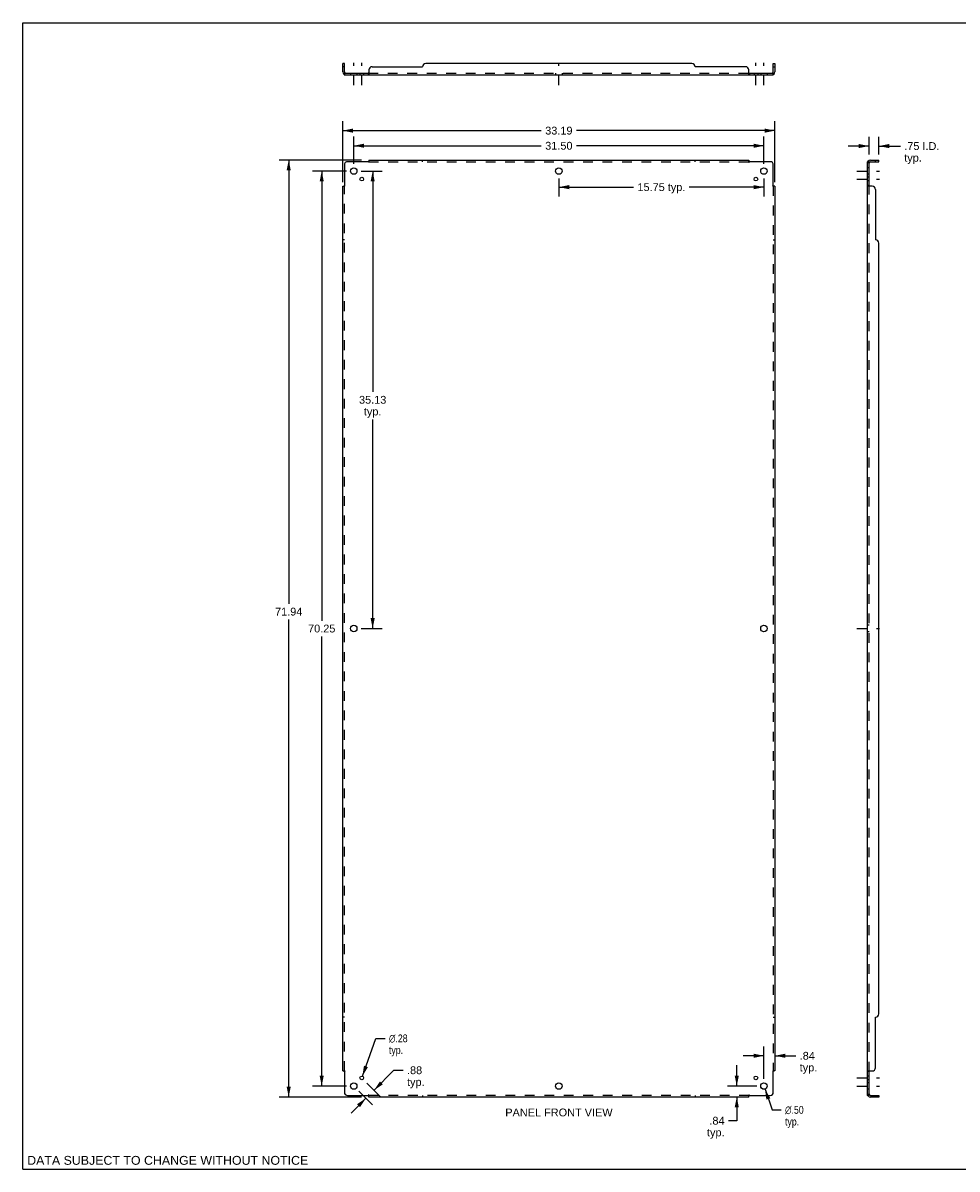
# Model space of a CAD drawing. Header units: inches. Extents: x 0 to 136, y 0 to 88.
import ezdxf

# ---------------------------------------------------------------- set-up
doc = ezdxf.new("R2010")
doc.units = ezdxf.units.IN
doc.header["$LTSCALE"] = 7.48
doc.header["$MEASUREMENT"] = 0
doc.linetypes.add('DASHED', pattern=[0.2, 0.1, -0.1])
doc.linetypes.add('HIDDEN', pattern=[0.2, 0.1, -0.1])
doc.layers.get('0').update_dxf_attribs({"linetype": 'CONTINUOUS'})
doc.layers.add('DEFAULT_2', color=8, linetype='HIDDEN')
doc.layers.add('DIMENSIONS', color=7, linetype='CONTINUOUS')
doc.styles.get("Standard").update_dxf_attribs({"font": 'arial.ttf'})
doc.styles.add('TEXTSTYLE_1', font='gdt', dxfattribs={"width": 0.8})
doc.dimstyles.new('DIMSTYLE_1', dxfattribs={"dimtxt": 0.6, "dimasz": 0.8, "dimexe": 0.09, "dimexo": 0.07, "dimgap": 0.0375, "dimtad": 0, "dimtih": 1, "dimtoh": 1, "dimzin": 4, "dimdsep": 46, "dimtxsty": 'Standard', "dimblk": '_FILLED', "dimblk1": '_FILLED', "dimblk2": '_FILLED', "dimcen": 0.09, "dimadec": 3, "dimazin": 1, "dimtfac": 1, "dimtdec": 3, "dimtofl": 0, "dimtmove": 0, "dimatfit": 3, "dimldrblk": '_FILLED', "dimfxl": 0, "dimtolj": 1, "dimtzin": 4, "dimarcsym": 0})
doc.dimstyles.new('DIMSTYLE_2', dxfattribs={"dimtxt": 0.6, "dimasz": 0.8, "dimexe": 0.09, "dimexo": 0.07, "dimgap": 0.09, "dimtad": 0, "dimtih": 1, "dimtoh": 1, "dimzin": 4, "dimdsep": 46, "dimtxsty": 'Standard', "dimblk": '_FILLED', "dimblk1": '_FILLED', "dimblk2": '_FILLED', "dimcen": 0.09, "dimadec": 3, "dimazin": 1, "dimtfac": 1, "dimtdec": 3, "dimtofl": 0, "dimtmove": 0, "dimatfit": 1, "dimldrblk": '_FILLED', "dimfxl": 0, "dimtolj": 1, "dimtzin": 4, "dimarcsym": 0})

# ---------------------------------------------------------------- blocks, each defined once
blk = doc.blocks.new('_FILLED')
at = {"color": 0, "linetype": 'ByBlock'}
blk.add_solid([(0, 0), (-1, 0.2), (-1, -0.2)], dxfattribs=at)
blk = doc.blocks.new('*D1')
at = {"layer": 'DIMENSIONS', "color": 2, "linetype": 'Continuous'}
for p, q in [((25.962, 76.627), (27.576, 76.627)), ((26.856, 76.627), (26.856, 59.664)), ((26.856, 41.502), (26.856, 57.564)), ((25.962, 41.502), (27.576, 41.502))]:
    blk.add_line(p, q, dxfattribs=at)
at = {"layer": 'DIMENSIONS', "color": 2, "linetype": 'Continuous', "xscale": 0.8, "yscale": 0.8, "zscale": 0.8}
for p, rotation in [((26.856, 76.627), 90), ((26.856, 41.502), 270)]:
    blk.add_blockref('_FILLED', p, dxfattribs=dict(at, rotation=rotation))
at = {"layer": 'DIMENSIONS', "color": 2, "linetype": 'Continuous', "insert": (26.856, 59.364), "char_height": 0.6, "width": 2.09665, "attachment_point": 2, "line_spacing_factor": 0.9}
blk.add_mtext('35.13\\Ptyp.', dxfattribs=at)
blk = doc.blocks.new('*D2')
at = {"layer": 'DIMENSIONS', "color": 2, "linetype": 'Continuous'}
for p, q in [((41.152, 76.067), (41.152, 74.671)), ((56.902, 76.067), (56.902, 74.671)), ((41.152, 75.391), (46.888, 75.391)), ((56.902, 75.391), (51.166, 75.391))]:
    blk.add_line(p, q, dxfattribs=at)
at = {"layer": 'DIMENSIONS', "color": 2, "linetype": 'Continuous', "xscale": 0.8, "yscale": 0.8, "zscale": 0.8, "rotation": 180}
blk.add_blockref('_FILLED', (41.152, 75.391), dxfattribs=at)
at = {"layer": 'DIMENSIONS', "color": 2, "linetype": 'Continuous', "xscale": 0.8, "yscale": 0.8, "zscale": 0.8}
blk.add_blockref('_FILLED', (56.902, 75.391), dxfattribs=at)
at = {"layer": 'DIMENSIONS', "color": 2, "linetype": 'Continuous', "insert": (49.027, 75.691), "char_height": 0.6, "width": 3.67807, "attachment_point": 2, "line_spacing_factor": 0.9}
blk.add_mtext('15.75 typ.', dxfattribs=at)
blk = doc.blocks.new('*D3')
at = {"layer": 'DIMENSIONS', "color": 2, "linetype": 'Continuous'}
for p, q in [((25.402, 77.187), (25.402, 79.29)), ((56.902, 77.187), (56.902, 79.29)), ((25.402, 78.57), (39.804, 78.57)), ((56.902, 78.57), (42.5, 78.57))]:
    blk.add_line(p, q, dxfattribs=at)
at = {"layer": 'DIMENSIONS', "color": 2, "linetype": 'Continuous', "xscale": 0.8, "yscale": 0.8, "zscale": 0.8, "rotation": 180}
blk.add_blockref('_FILLED', (25.402, 78.57), dxfattribs=at)
at = {"layer": 'DIMENSIONS', "color": 2, "linetype": 'Continuous', "xscale": 0.8, "yscale": 0.8, "zscale": 0.8}
blk.add_blockref('_FILLED', (56.902, 78.57), dxfattribs=at)
at = {"layer": 'DIMENSIONS', "color": 2, "linetype": 'Continuous', "insert": (41.152, 78.87), "char_height": 0.6, "width": 2.09665, "attachment_point": 2, "line_spacing_factor": 0.9}
blk.add_mtext('31.50', dxfattribs=at)
blk = doc.blocks.new('*D4')
at = {"layer": 'DIMENSIONS', "color": 2, "linetype": 'Continuous'}
for p, q in [((24.558, 75.781), (24.558, 80.451)), ((57.746, 75.781), (57.746, 80.451)), ((24.558, 79.731), (39.804, 79.731)), ((57.746, 79.731), (42.5, 79.731))]:
    blk.add_line(p, q, dxfattribs=at)
at = {"layer": 'DIMENSIONS', "color": 2, "linetype": 'Continuous', "xscale": 0.8, "yscale": 0.8, "zscale": 0.8, "rotation": 180}
blk.add_blockref('_FILLED', (24.558, 79.731), dxfattribs=at)
at = {"layer": 'DIMENSIONS', "color": 2, "linetype": 'Continuous', "xscale": 0.8, "yscale": 0.8, "zscale": 0.8}
blk.add_blockref('_FILLED', (57.746, 79.731), dxfattribs=at)
at = {"layer": 'DIMENSIONS', "color": 2, "linetype": 'Continuous', "insert": (41.152, 80.031), "char_height": 0.6, "width": 2.09665, "attachment_point": 2, "line_spacing_factor": 0.9}
blk.add_mtext('33.19', dxfattribs=at)
blk = doc.blocks.new('*D5')
at = {"layer": 'DIMENSIONS', "color": 2, "linetype": 'Continuous'}
for p, q in [((24.842, 76.627), (22.224, 76.627)), ((22.944, 76.627), (22.944, 42.102)), ((22.944, 6.377), (22.944, 40.902)), ((24.842, 6.377), (22.224, 6.377))]:
    blk.add_line(p, q, dxfattribs=at)
at = {"layer": 'DIMENSIONS', "color": 2, "linetype": 'Continuous', "xscale": 0.8, "yscale": 0.8, "zscale": 0.8}
for p, rotation in [((22.944, 76.627), 90), ((22.944, 6.377), 270)]:
    blk.add_blockref('_FILLED', p, dxfattribs=dict(at, rotation=rotation))
at = {"layer": 'DIMENSIONS', "color": 2, "linetype": 'Continuous', "insert": (22.944, 41.802), "char_height": 0.6, "width": 2.09665, "attachment_point": 2, "line_spacing_factor": 0.9}
blk.add_mtext('70.25', dxfattribs=at)
blk = doc.blocks.new('*D6')
at = {"layer": 'DIMENSIONS', "color": 2, "linetype": 'Continuous'}
for p, q in [((25.998, 77.471), (19.688, 77.471)), ((20.408, 77.471), (20.408, 43.4)), ((20.408, 5.533), (20.408, 42.2)), ((25.998, 5.533), (19.688, 5.533))]:
    blk.add_line(p, q, dxfattribs=at)
at = {"layer": 'DIMENSIONS', "color": 2, "linetype": 'Continuous', "xscale": 0.8, "yscale": 0.8, "zscale": 0.8}
for p, rotation in [((20.408, 77.471), 90), ((20.408, 5.533), 270)]:
    blk.add_blockref('_FILLED', p, dxfattribs=dict(at, rotation=rotation))
at = {"layer": 'DIMENSIONS', "color": 2, "linetype": 'Continuous', "insert": (20.408, 43.1), "char_height": 0.6, "width": 2.09665, "attachment_point": 2, "line_spacing_factor": 0.9}
blk.add_mtext('71.94', dxfattribs=at)
blk = doc.blocks.new('*D7')
at = {"layer": 'DIMENSIONS', "color": 2, "linetype": 'Continuous'}
for p, q in [((26.068, 7.128), (27.109, 10.036)), ((27.109, 10.036), (27.809, 10.036))]:
    blk.add_line(p, q, dxfattribs=at)
at = {"layer": 'DIMENSIONS', "color": 2, "linetype": 'Continuous', "xscale": 0.8, "yscale": 0.8, "zscale": 0.8, "rotation": 250.3053359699}
blk.add_blockref('_FILLED', (26.068, 7.128), dxfattribs=at)
at = {"layer": 'DIMENSIONS', "color": 2, "linetype": 'Continuous', "insert": (28.109, 10.336), "char_height": 0.6, "width": 1.96431, "attachment_point": 1, "line_spacing_factor": 0.9, "style": 'TEXTSTYLE_1'}
blk.add_mtext('{\\fgdt;n}\\fArial;.28\\Ptyp.', dxfattribs=at)
blk = doc.blocks.new('*D8')
at = {"layer": 'DIMENSIONS', "color": 2, "linetype": 'Continuous'}
for p, q in [((26.961, 6.055), (28.493, 7.588)), ((28.493, 7.588), (29.193, 7.588)), ((26.417, 6.6), (27.47, 5.546)), ((26.342, 5.436), (25.211, 4.305)), ((25.798, 5.981), (26.851, 4.927))]:
    blk.add_line(p, q, dxfattribs=at)
at = {"layer": 'DIMENSIONS', "color": 2, "linetype": 'Continuous', "xscale": 0.8, "yscale": 0.8, "zscale": 0.8}
for p, rotation in [((26.961, 6.055), 225), ((26.342, 5.436), 45)]:
    blk.add_blockref('_FILLED', p, dxfattribs=dict(at, rotation=rotation))
at = {"layer": 'DIMENSIONS', "color": 2, "linetype": 'Continuous', "insert": (29.493, 7.888), "char_height": 0.6, "width": 1.34944, "attachment_point": 1, "line_spacing_factor": 0.9}
blk.add_mtext('.88\\Ptyp.', dxfattribs=at)
blk = doc.blocks.new('*D9')
at = {"layer": 'DIMENSIONS', "color": 2, "linetype": 'Continuous'}
for p, q in [((56.982, 6.14), (57.521, 4.547)), ((57.521, 4.547), (58.221, 4.547))]:
    blk.add_line(p, q, dxfattribs=at)
at = {"layer": 'DIMENSIONS', "color": 2, "linetype": 'Continuous', "xscale": 0.8, "yscale": 0.8, "zscale": 0.8, "rotation": 108.6839218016}
blk.add_blockref('_FILLED', (56.982, 6.14), dxfattribs=at)
at = {"layer": 'DIMENSIONS', "color": 2, "linetype": 'Continuous', "insert": (58.521, 4.847), "char_height": 0.6, "width": 1.96431, "attachment_point": 1, "line_spacing_factor": 0.9, "style": 'TEXTSTYLE_1'}
blk.add_mtext('{\\fgdt;n}\\fArial;.50\\Ptyp.', dxfattribs=at)
blk = doc.blocks.new('*D10')
at = {"layer": 'DIMENSIONS', "color": 2, "linetype": 'Continuous'}
for p, q in [((54.812, 6.377), (54.812, 7.977)), ((56.342, 6.377), (54.092, 6.377)), ((54.812, 5.533), (54.812, 3.713)), ((54.812, 3.713), (54.177, 3.713))]:
    blk.add_line(p, q, dxfattribs=at)
at = {"layer": 'DIMENSIONS', "color": 2, "linetype": 'Continuous', "xscale": 0.8, "yscale": 0.8, "zscale": 0.8}
for p, rotation in [((54.812, 6.377), 270), ((54.812, 5.533), 90)]:
    blk.add_blockref('_FILLED', p, dxfattribs=dict(at, rotation=rotation))
at = {"layer": 'DIMENSIONS', "color": 2, "linetype": 'Continuous', "insert": (53.877, 4.013), "char_height": 0.6, "width": 1.34944, "attachment_point": 3, "line_spacing_factor": 0.9}
blk.add_mtext('.84\\Ptyp.', dxfattribs=at)
blk = doc.blocks.new('*D11')
at = {"layer": 'DIMENSIONS', "color": 2, "linetype": 'Continuous'}
for p, q in [((56.902, 6.937), (56.902, 9.418)), ((56.902, 8.698), (55.302, 8.698)), ((57.746, 8.698), (59.346, 8.698))]:
    blk.add_line(p, q, dxfattribs=at)
at = {"layer": 'DIMENSIONS', "color": 2, "linetype": 'Continuous', "xscale": 0.8, "yscale": 0.8, "zscale": 0.8}
blk.add_blockref('_FILLED', (56.902, 8.698), dxfattribs=at)
at = {"layer": 'DIMENSIONS', "color": 2, "linetype": 'Continuous', "xscale": 0.8, "yscale": 0.8, "zscale": 0.8, "rotation": 180}
blk.add_blockref('_FILLED', (57.746, 8.698), dxfattribs=at)
at = {"layer": 'DIMENSIONS', "color": 2, "linetype": 'Continuous', "insert": (59.646, 8.998), "char_height": 0.6, "width": 1.34944, "attachment_point": 1, "line_spacing_factor": 0.9}
blk.add_mtext('.84\\Ptyp.', dxfattribs=at)
blk = doc.blocks.new('*D12')
at = {"layer": 'DIMENSIONS', "color": 2, "linetype": 'Continuous'}
for p, q in [((64.971, 77.906), (64.971, 79.266)), ((65.721, 77.906), (65.721, 79.266)), ((64.971, 78.546), (63.371, 78.546)), ((65.721, 78.546), (67.374, 78.546))]:
    blk.add_line(p, q, dxfattribs=at)
at = {"layer": 'DIMENSIONS', "color": 2, "linetype": 'Continuous', "xscale": 0.8, "yscale": 0.8, "zscale": 0.8}
blk.add_blockref('_FILLED', (64.971, 78.546), dxfattribs=at)
at = {"layer": 'DIMENSIONS', "color": 2, "linetype": 'Continuous', "xscale": 0.8, "yscale": 0.8, "zscale": 0.8, "rotation": 180}
blk.add_blockref('_FILLED', (65.721, 78.546), dxfattribs=at)
at = {"layer": 'DIMENSIONS', "color": 2, "linetype": 'Continuous', "insert": (67.674, 78.846), "char_height": 0.6, "width": 2.69665, "attachment_point": 1, "line_spacing_factor": 0.9}
blk.add_mtext('.75 I.D.\\Ptyp.', dxfattribs=at)

msp = doc.modelspace()

# ---------------------------------------------------------------- linework, layer by layer
at = {"color": 7, "linetype": 'Continuous'}
for p, q in [((0, 0), (0, 88)), ((0, 88), (136, 88)), ((24.683, 84.886), (24.558, 84.886)), ((24.683, 84.636), (24.558, 84.636)), ((24.683, 84.248), (24.683, 84.886)), ((57.621, 84.886), (57.746, 84.886)), ((57.621, 84.248), (57.621, 84.886)), ((57.621, 84.636), (57.746, 84.636)), ((24.645, 84.065), (24.683, 84.112)), ((24.683, 84.136), (24.683, 84.011)), ((24.683, 84.136), (26.523, 84.136)), ((26.523, 84.136), (26.523, 84.011)), ((55.781, 84.136), (57.621, 84.136)), ((55.781, 84.136), (55.781, 84.011)), ((57.621, 84.136), (57.621, 84.011)), ((57.659, 84.065), (57.621, 84.112)), ((65.471, 77.346), (65.471, 77.471)), ((65.721, 77.346), (65.721, 77.471)), ((64.971, 77.346), (64.846, 77.346)), ((64.9, 77.384), (64.947, 77.346)), ((64.971, 75.506), (64.971, 77.346)), ((65.083, 77.346), (65.721, 77.346)), ((64.971, 75.506), (64.846, 75.506)), ((64.971, 7.498), (64.846, 7.498)), ((64.971, 5.658), (64.971, 7.498)), ((64.971, 5.658), (64.846, 5.658)), ((64.9, 5.62), (64.947, 5.658)), ((65.083, 5.658), (65.721, 5.658)), ((65.471, 5.658), (65.471, 5.533)), ((65.721, 5.658), (65.721, 5.533)), ((0, 0), (136, 0))]:
    msp.add_line(p, q, dxfattribs=at)
at = {"color": 3, "linetype": 'Continuous'}
for p, q in [((24.558, 84.248), (24.558, 84.886)), ((26.808, 84.636), (30.683, 84.636)), ((51.371, 84.886), (30.933, 84.886)), ((55.496, 84.636), (51.621, 84.636)), ((57.746, 84.886), (57.746, 84.248)), ((24.683, 84.011), (57.621, 84.011)), ((26.558, 84.386), (26.558, 84.065)), ((55.746, 84.065), (55.746, 84.386)), ((26.558, 77.471), (26.558, 77.384)), ((26.558, 77.471), (55.746, 77.471)), ((55.746, 77.471), (55.746, 77.384)), ((65.083, 77.471), (65.721, 77.471)), ((24.683, 77.096), (24.683, 75.506)), ((26.523, 77.346), (24.933, 77.346)), ((26.541, 77.364), (26.535, 77.358)), ((57.371, 77.346), (55.781, 77.346)), ((57.621, 75.506), (57.621, 77.096)), ((64.846, 5.658), (64.846, 77.346)), ((24.558, 7.533), (24.558, 75.471)), ((24.558, 75.471), (24.645, 75.471)), ((57.639, 75.488), (57.633, 75.494)), ((57.746, 75.471), (57.659, 75.471)), ((57.746, 75.471), (57.746, 7.533)), ((65.221, 75.471), (64.9, 75.471)), ((65.471, 75.221), (65.471, 71.346)), ((65.721, 11.908), (65.721, 71.096)), ((65.471, 7.783), (65.471, 11.658)), ((24.558, 7.533), (24.645, 7.533)), ((24.665, 7.516), (24.671, 7.51)), ((24.683, 7.498), (24.683, 5.908)), ((57.621, 5.908), (57.621, 7.498)), ((57.746, 7.533), (57.659, 7.533)), ((64.9, 7.533), (65.221, 7.533)), ((24.933, 5.658), (26.523, 5.658)), ((26.558, 5.533), (26.558, 5.62)), ((55.746, 5.533), (26.558, 5.533)), ((55.746, 5.533), (55.746, 5.62)), ((55.763, 5.639), (55.769, 5.646)), ((55.781, 5.658), (57.371, 5.658)), ((65.721, 5.533), (65.083, 5.533))]:
    msp.add_line(p, q, dxfattribs=at)
at = {"color": 2, "linetype": 'DASHED'}
for p, q in [((25.402, 83.211), (25.402, 84.936)), ((26.021, 83.211), (26.021, 84.936)), ((41.152, 83.211), (41.152, 84.936)), ((56.283, 83.211), (56.283, 84.936)), ((56.902, 83.211), (56.902, 84.936)), ((64.046, 76.627), (65.771, 76.627)), ((64.046, 76.008), (65.771, 76.008)), ((64.046, 41.502), (65.771, 41.502)), ((64.046, 6.996), (65.771, 6.996)), ((64.046, 6.377), (65.771, 6.377))]:
    msp.add_line(p, q, dxfattribs=at)
at = {"color": 3, "linetype": 'Continuous'}
for points in [[(24.645, 84.065), (24.647, 84.063), (24.649, 84.06), (24.651, 84.058), (24.653, 84.055), (24.655, 84.051), (24.657, 84.048), (24.658, 84.044), (24.66, 84.04), (24.663, 84.033)], [(24.663, 84.033), (24.665, 84.03), (24.666, 84.027), (24.668, 84.024), (24.669, 84.021), (24.671, 84.018), (24.673, 84.016), (24.675, 84.014), (24.677, 84.013), (24.678, 84.012), (24.68, 84.011), (24.682, 84.011), (24.683, 84.011)], [(26.547, 84.044), (26.544, 84.037), (26.543, 84.033), (26.541, 84.03), (26.54, 84.027), (26.538, 84.024), (26.537, 84.021), (26.535, 84.018), (26.533, 84.016), (26.531, 84.014), (26.529, 84.013), (26.527, 84.012), (26.526, 84.011), (26.524, 84.011), (26.523, 84.011)], [(26.558, 84.065), (26.557, 84.063), (26.555, 84.06), (26.553, 84.058), (26.552, 84.055), (26.55, 84.051), (26.549, 84.048), (26.547, 84.044)], [(55.746, 84.065), (55.747, 84.063), (55.749, 84.06), (55.75, 84.058), (55.752, 84.055), (55.754, 84.051), (55.755, 84.048), (55.757, 84.044), (55.76, 84.037)], [(55.76, 84.037), (55.761, 84.033), (55.763, 84.03), (55.764, 84.027), (55.766, 84.024), (55.767, 84.021), (55.769, 84.018), (55.771, 84.016), (55.773, 84.014), (55.775, 84.013), (55.777, 84.012), (55.778, 84.011), (55.78, 84.011), (55.781, 84.011)], [(57.644, 84.04), (57.641, 84.033), (57.639, 84.03), (57.638, 84.027), (57.636, 84.024), (57.635, 84.021), (57.633, 84.018), (57.631, 84.016), (57.629, 84.014), (57.627, 84.013), (57.626, 84.012), (57.624, 84.011), (57.622, 84.011), (57.621, 84.011)], [(57.659, 84.065), (57.657, 84.063), (57.655, 84.06), (57.653, 84.058), (57.651, 84.055), (57.649, 84.051), (57.647, 84.048), (57.646, 84.044), (57.644, 84.04)], [(26.535, 77.358), (26.533, 77.356), (26.531, 77.354), (26.529, 77.352), (26.527, 77.35), (26.526, 77.349), (26.524, 77.347), (26.523, 77.346)], [(26.558, 77.384), (26.557, 77.382), (26.555, 77.38), (26.553, 77.378), (26.552, 77.376), (26.55, 77.374), (26.549, 77.372), (26.547, 77.37), (26.546, 77.369), (26.544, 77.367), (26.543, 77.366), (26.541, 77.364)], [(55.746, 77.384), (55.747, 77.382), (55.749, 77.38), (55.75, 77.378), (55.752, 77.376), (55.754, 77.374), (55.755, 77.372), (55.757, 77.37), (55.758, 77.369), (55.76, 77.367), (55.761, 77.366), (55.763, 77.364)], [(55.763, 77.364), (55.769, 77.358), (55.771, 77.356), (55.773, 77.354), (55.775, 77.352), (55.777, 77.35), (55.778, 77.349), (55.78, 77.347), (55.781, 77.346)], [(64.869, 77.366), (64.866, 77.364), (64.862, 77.363), (64.86, 77.361), (64.857, 77.36), (64.854, 77.358), (64.852, 77.356), (64.85, 77.354), (64.848, 77.352), (64.847, 77.35), (64.847, 77.349), (64.847, 77.347), (64.846, 77.346)], [(64.9, 77.384), (64.898, 77.382), (64.896, 77.38), (64.893, 77.378), (64.89, 77.376), (64.887, 77.374), (64.883, 77.372), (64.88, 77.37), (64.876, 77.369), (64.869, 77.366)], [(24.645, 75.471), (24.647, 75.472), (24.649, 75.474), (24.651, 75.475), (24.653, 75.477), (24.655, 75.478), (24.657, 75.48), (24.658, 75.482), (24.66, 75.483), (24.661, 75.485), (24.663, 75.486), (24.665, 75.488)], [(24.665, 75.488), (24.671, 75.494), (24.673, 75.496), (24.675, 75.498), (24.677, 75.5), (24.678, 75.501), (24.68, 75.503), (24.682, 75.505), (24.683, 75.506)], [(57.633, 75.494), (57.631, 75.496), (57.629, 75.498), (57.627, 75.5), (57.626, 75.501), (57.624, 75.503), (57.622, 75.505), (57.621, 75.506)], [(57.659, 75.471), (57.657, 75.472), (57.655, 75.474), (57.653, 75.475), (57.651, 75.477), (57.649, 75.478), (57.647, 75.48), (57.646, 75.482), (57.644, 75.483), (57.642, 75.485), (57.641, 75.486), (57.639, 75.488)], [(64.88, 75.482), (64.873, 75.485), (64.869, 75.486), (64.866, 75.488), (64.862, 75.489), (64.86, 75.491), (64.857, 75.492), (64.854, 75.494), (64.852, 75.496), (64.85, 75.498), (64.848, 75.5), (64.847, 75.501), (64.847, 75.503), (64.847, 75.505), (64.846, 75.506)], [(64.9, 75.471), (64.898, 75.472), (64.896, 75.474), (64.893, 75.475), (64.89, 75.477), (64.887, 75.478), (64.883, 75.48), (64.88, 75.482)], [(24.645, 7.533), (24.647, 7.531), (24.649, 7.53), (24.651, 7.528), (24.653, 7.527), (24.655, 7.525), (24.657, 7.524), (24.658, 7.522), (24.66, 7.521), (24.661, 7.519), (24.663, 7.518), (24.665, 7.516)], [(24.671, 7.51), (24.673, 7.508), (24.675, 7.506), (24.677, 7.504), (24.678, 7.502), (24.68, 7.501), (24.682, 7.499), (24.683, 7.498)], [(57.639, 7.516), (57.633, 7.51), (57.631, 7.508), (57.629, 7.506), (57.627, 7.504), (57.626, 7.502), (57.624, 7.501), (57.622, 7.499), (57.621, 7.498)], [(57.659, 7.533), (57.657, 7.531), (57.655, 7.53), (57.653, 7.528), (57.651, 7.527), (57.649, 7.525), (57.647, 7.524), (57.646, 7.522), (57.644, 7.521), (57.642, 7.519), (57.641, 7.518), (57.639, 7.516)], [(64.873, 7.519), (64.869, 7.518), (64.866, 7.516), (64.862, 7.514), (64.86, 7.513), (64.857, 7.511), (64.854, 7.51), (64.852, 7.508), (64.85, 7.506), (64.848, 7.504), (64.847, 7.502), (64.847, 7.501), (64.847, 7.499), (64.846, 7.498)], [(64.9, 7.533), (64.898, 7.531), (64.896, 7.53), (64.893, 7.528), (64.89, 7.527), (64.887, 7.525), (64.883, 7.524), (64.88, 7.522), (64.873, 7.519)], [(26.541, 5.639), (26.535, 5.646), (26.533, 5.648), (26.531, 5.65), (26.529, 5.651), (26.527, 5.653), (26.526, 5.655), (26.524, 5.657), (26.523, 5.658)], [(26.558, 5.62), (26.557, 5.622), (26.555, 5.624), (26.553, 5.626), (26.552, 5.628), (26.55, 5.63), (26.549, 5.631), (26.547, 5.633), (26.546, 5.635), (26.544, 5.636), (26.543, 5.638), (26.541, 5.639)], [(55.746, 5.62), (55.747, 5.622), (55.749, 5.624), (55.75, 5.626), (55.752, 5.628), (55.754, 5.63), (55.755, 5.631), (55.757, 5.633), (55.758, 5.635), (55.76, 5.636), (55.761, 5.638), (55.763, 5.639)], [(55.769, 5.646), (55.771, 5.648), (55.773, 5.65), (55.775, 5.651), (55.777, 5.653), (55.778, 5.655), (55.78, 5.657), (55.781, 5.658)], [(64.876, 5.635), (64.869, 5.638), (64.866, 5.639), (64.862, 5.641), (64.86, 5.642), (64.857, 5.644), (64.854, 5.646), (64.852, 5.648), (64.85, 5.65), (64.848, 5.651), (64.847, 5.653), (64.847, 5.655), (64.847, 5.657), (64.846, 5.658)], [(64.9, 5.62), (64.898, 5.622), (64.896, 5.624), (64.893, 5.626), (64.89, 5.628), (64.887, 5.63), (64.883, 5.631), (64.88, 5.633), (64.876, 5.635)]]:
    msp.add_lwpolyline(points, dxfattribs=at)
at = {"color": 7, "linetype": 'Continuous'}
for points in [[(24.698, 84.143), (24.696, 84.141), (24.693, 84.139), (24.691, 84.138), (24.689, 84.137)], [(24.707, 84.15), (24.705, 84.148), (24.703, 84.146), (24.7, 84.144), (24.698, 84.143)], [(24.724, 84.161), (24.723, 84.162), (24.723, 84.162), (24.722, 84.162), (24.721, 84.162), (24.72, 84.161), (24.719, 84.16), (24.717, 84.159), (24.716, 84.158), (24.714, 84.157), (24.712, 84.155), (24.711, 84.154), (24.707, 84.15)], [(26.536, 84.146), (26.534, 84.144), (26.533, 84.143), (26.532, 84.141), (26.53, 84.139), (26.529, 84.138), (26.527, 84.137), (26.526, 84.136), (26.524, 84.136), (26.523, 84.136)], [(26.558, 84.161), (26.556, 84.162), (26.555, 84.162), (26.553, 84.162), (26.551, 84.162), (26.55, 84.161), (26.548, 84.16), (26.547, 84.159), (26.545, 84.158), (26.544, 84.157), (26.542, 84.155), (26.541, 84.154), (26.54, 84.152), (26.538, 84.15), (26.536, 84.146)], [(55.746, 84.161), (55.748, 84.162), (55.749, 84.162), (55.751, 84.162), (55.752, 84.162), (55.754, 84.161), (55.756, 84.16), (55.757, 84.159), (55.759, 84.158), (55.76, 84.157), (55.761, 84.155), (55.763, 84.154), (55.764, 84.152), (55.765, 84.15)], [(55.765, 84.15), (55.768, 84.146), (55.769, 84.144), (55.771, 84.143), (55.772, 84.141), (55.774, 84.139), (55.775, 84.138), (55.777, 84.137), (55.778, 84.136), (55.78, 84.136), (55.781, 84.136)], [(57.58, 84.161), (57.581, 84.162), (57.581, 84.162), (57.582, 84.162), (57.583, 84.162), (57.584, 84.161), (57.585, 84.16), (57.587, 84.159), (57.588, 84.158), (57.59, 84.157), (57.591, 84.155), (57.593, 84.154)], [(57.593, 84.154), (57.597, 84.15), (57.599, 84.148), (57.601, 84.146), (57.604, 84.144), (57.606, 84.143)], [(57.606, 84.143), (57.608, 84.141), (57.611, 84.139), (57.613, 84.138), (57.615, 84.137)], [(64.978, 77.331), (64.976, 77.333), (64.975, 77.336), (64.974, 77.338), (64.973, 77.34)], [(64.986, 77.322), (64.984, 77.324), (64.982, 77.326), (64.98, 77.328), (64.978, 77.331)], [(64.997, 77.305), (64.997, 77.305), (64.997, 77.306), (64.997, 77.307), (64.997, 77.308), (64.997, 77.309), (64.996, 77.31), (64.995, 77.312), (64.994, 77.313), (64.993, 77.315), (64.991, 77.316), (64.989, 77.318), (64.986, 77.322)], [(64.982, 75.493), (64.98, 75.494), (64.978, 75.496), (64.976, 75.497), (64.975, 75.499), (64.974, 75.5), (64.973, 75.502), (64.972, 75.503), (64.972, 75.504), (64.971, 75.506)], [(64.997, 75.471), (64.997, 75.472), (64.997, 75.474), (64.997, 75.476), (64.997, 75.477), (64.997, 75.479), (64.996, 75.48), (64.995, 75.482), (64.994, 75.483), (64.993, 75.485), (64.991, 75.486), (64.989, 75.488), (64.988, 75.489), (64.986, 75.49), (64.982, 75.493)], [(64.986, 7.513), (64.982, 7.511), (64.98, 7.509), (64.978, 7.508), (64.976, 7.506), (64.975, 7.505), (64.974, 7.503), (64.973, 7.502), (64.972, 7.501), (64.972, 7.499), (64.971, 7.498)], [(64.997, 7.533), (64.997, 7.531), (64.997, 7.53), (64.997, 7.528), (64.997, 7.526), (64.997, 7.525), (64.996, 7.523), (64.995, 7.522), (64.994, 7.52), (64.993, 7.519), (64.991, 7.517), (64.989, 7.516), (64.988, 7.515), (64.986, 7.513)], [(64.978, 5.673), (64.976, 5.67), (64.975, 5.668), (64.974, 5.666), (64.973, 5.664)], [(64.989, 5.686), (64.986, 5.682), (64.984, 5.68), (64.982, 5.677), (64.98, 5.675), (64.978, 5.673)], [(64.997, 5.699), (64.997, 5.698), (64.997, 5.697), (64.997, 5.697), (64.997, 5.696), (64.997, 5.695), (64.996, 5.693), (64.995, 5.692), (64.994, 5.691), (64.993, 5.689), (64.991, 5.687), (64.989, 5.686)]]:
    msp.add_lwpolyline(points, dxfattribs=at)
at = {"color": 3, "linetype": 'Continuous'}
for centre, radius in [((25.402, 76.627), 0.25), ((41.152, 76.627), 0.25), ((56.902, 76.627), 0.25), ((26.021, 76.008), 0.141), ((56.283, 76.008), 0.141), ((25.402, 41.502), 0.25), ((56.902, 41.502), 0.25), ((26.021, 6.996), 0.141), ((56.283, 6.996), 0.141), ((25.402, 6.377), 0.25), ((41.152, 6.377), 0.25), ((56.902, 6.377), 0.25)]:
    msp.add_circle(centre, radius, dxfattribs=at)
for centre, radius, start, end in [((26.808, 84.386), 0.25, 90, 180), ((30.933, 84.636), 0.25, 90, 180), ((51.371, 84.636), 0.25, 0, 90), ((55.496, 84.386), 0.25, 0, 90), ((24.795, 84.248), 0.237, 180, 230.56585), ((57.509, 84.248), 0.237, 309.43415, 360), ((65.083, 77.234), 0.237, 90, 140.56585), ((24.933, 77.096), 0.25, 90, 180), ((57.371, 77.096), 0.25, 0, 90), ((65.221, 75.221), 0.25, 0, 90), ((65.471, 71.096), 0.25, 0, 90), ((65.471, 11.908), 0.25, 270, 360), ((65.221, 7.783), 0.25, 270, 360), ((24.933, 5.908), 0.25, 180, 270), ((57.371, 5.908), 0.25, 270, 360), ((65.083, 5.77), 0.237, 219.43415, 270)]:
    msp.add_arc(centre, radius, start, end, dxfattribs=at)
at = {"color": 7, "linetype": 'Continuous'}
for centre, start, end in [((24.795, 84.248), 180, 270), ((57.509, 84.248), 270, 360), ((65.083, 77.234), 90, 180), ((65.083, 5.77), 180, 270)]:
    msp.add_arc(centre, 0.112, start, end, dxfattribs=at)
at = {"layer": 'DEFAULT_2', "color": 8, "linetype": 'HIDDEN'}
for p, q in [((24.683, 84.112), (24.724, 84.161)), ((25.152, 84.136), (25.152, 84.011)), ((25.652, 84.136), (25.652, 84.011)), ((25.88, 84.136), (25.88, 84.011)), ((26.161, 84.136), (26.161, 84.011)), ((26.523, 84.136), (55.781, 84.136)), ((26.529, 84.013), (26.527, 84.012)), ((40.902, 84.136), (40.902, 84.011)), ((41.402, 84.136), (41.402, 84.011)), ((55.777, 84.012), (55.778, 84.011)), ((56.143, 84.136), (56.143, 84.011)), ((56.424, 84.136), (56.424, 84.011)), ((56.652, 84.136), (56.652, 84.011)), ((57.152, 84.136), (57.152, 84.011)), ((57.621, 84.112), (57.58, 84.161)), ((57.598, 84.14), (57.598, 84.14)), ((30.683, 77.346), (30.683, 77.471)), ((51.621, 77.346), (51.621, 77.471)), ((26.558, 77.305), (26.558, 77.384)), ((26.558, 77.346), (55.746, 77.346)), ((55.746, 77.305), (55.746, 77.384)), ((64.971, 76.877), (64.846, 76.877)), ((64.947, 77.346), (64.997, 77.305)), ((64.971, 76.377), (64.846, 76.377)), ((64.971, 76.149), (64.846, 76.149)), ((64.971, 75.868), (64.846, 75.868)), ((24.645, 75.471), (24.724, 75.471)), ((24.683, 7.533), (24.683, 75.471)), ((57.58, 75.471), (57.659, 75.471)), ((57.621, 75.471), (57.621, 7.533)), ((64.852, 75.496), (64.85, 75.498)), ((64.971, 7.498), (64.971, 75.506)), ((24.683, 71.346), (24.558, 71.346)), ((57.621, 71.346), (57.746, 71.346)), ((64.971, 41.752), (64.846, 41.752)), ((64.971, 41.252), (64.846, 41.252)), ((24.683, 11.658), (24.558, 11.658)), ((57.621, 11.658), (57.746, 11.658)), ((24.645, 7.533), (24.724, 7.533)), ((57.58, 7.533), (57.659, 7.533)), ((64.971, 7.136), (64.846, 7.136)), ((64.847, 7.501), (64.847, 7.499)), ((64.973, 7.502), (64.972, 7.501)), ((64.971, 6.855), (64.846, 6.855)), ((64.971, 6.627), (64.846, 6.627)), ((26.558, 5.62), (26.558, 5.699)), ((55.746, 5.658), (26.558, 5.658)), ((30.683, 5.658), (30.683, 5.533)), ((51.621, 5.658), (51.621, 5.533)), ((55.746, 5.62), (55.746, 5.699)), ((64.971, 6.127), (64.846, 6.127)), ((64.947, 5.658), (64.997, 5.699)), ((64.975, 5.681), (64.975, 5.681))]:
    msp.add_line(p, q, dxfattribs=at)
for points in [[(24.683, 84.076), (24.683, 84.076), (24.683, 84.076), (24.683, 84.076), (24.683, 84.076), (24.683, 84.077), (24.683, 84.077), (24.683, 84.077), (24.683, 84.078), (24.683, 84.078), (24.684, 84.079), (24.684, 84.08), (24.684, 84.08), (24.684, 84.081), (24.684, 84.082), (24.684, 84.082), (24.684, 84.083), (24.684, 84.084), (24.685, 84.084), (24.685, 84.085), (24.685, 84.086), (24.685, 84.087), (24.685, 84.087), (24.685, 84.088), (24.686, 84.089), (24.686, 84.09), (24.686, 84.09), (24.686, 84.091), (24.686, 84.092), (24.687, 84.093), (24.687, 84.093), (24.687, 84.094), (24.687, 84.095), (24.687, 84.096), (24.688, 84.097), (24.688, 84.098), (24.688, 84.098), (24.688, 84.099), (24.689, 84.1), (24.689, 84.101), (24.689, 84.102), (24.69, 84.103), (24.69, 84.104), (24.69, 84.105), (24.691, 84.106), (24.691, 84.107), (24.691, 84.108), (24.692, 84.109), (24.692, 84.11), (24.692, 84.11), (24.693, 84.111), (24.693, 84.112), (24.693, 84.114), (24.694, 84.115), (24.694, 84.116), (24.695, 84.117), (24.695, 84.118), (24.695, 84.119), (24.696, 84.12), (24.696, 84.12), (24.697, 84.121), (24.697, 84.122), (24.697, 84.123), (24.698, 84.124), (24.698, 84.125), (24.699, 84.126), (24.699, 84.127), (24.699, 84.127), (24.7, 84.128), (24.7, 84.129), (24.701, 84.13), (24.701, 84.13), (24.701, 84.131), (24.702, 84.132), (24.702, 84.133), (24.702, 84.133), (24.703, 84.134), (24.703, 84.135), (24.704, 84.135), (24.704, 84.136), (24.704, 84.137), (24.705, 84.137), (24.705, 84.138), (24.705, 84.138), (24.706, 84.139), (24.706, 84.139), (24.706, 84.14), (24.706, 84.14), (24.706, 84.14)], [(24.689, 84.137), (24.687, 84.136), (24.685, 84.136), (24.683, 84.136)], [(24.683, 84.079), (24.683, 84.078), (24.683, 84.078), (24.683, 84.077), (24.683, 84.077), (24.683, 84.077), (24.683, 84.076), (24.683, 84.076)], [(24.706, 84.14), (24.706, 84.14), (24.706, 84.14), (24.706, 84.14), (24.706, 84.139), (24.706, 84.139), (24.706, 84.139), (24.705, 84.138), (24.705, 84.138), (24.705, 84.138), (24.704, 84.137), (24.704, 84.137), (24.703, 84.136)], [(57.601, 84.136), (57.6, 84.136), (57.6, 84.137), (57.6, 84.137), (57.599, 84.138), (57.599, 84.138), (57.599, 84.139), (57.598, 84.139), (57.598, 84.139), (57.598, 84.139), (57.598, 84.14), (57.598, 84.14)], [(57.598, 84.14), (57.598, 84.14), (57.598, 84.14), (57.598, 84.139), (57.598, 84.139), (57.599, 84.139), (57.599, 84.138), (57.599, 84.138), (57.599, 84.137), (57.6, 84.136), (57.6, 84.136), (57.6, 84.135), (57.601, 84.135), (57.601, 84.134), (57.601, 84.133), (57.602, 84.133), (57.602, 84.132), (57.602, 84.132), (57.603, 84.131), (57.603, 84.13), (57.604, 84.129), (57.604, 84.129), (57.604, 84.128), (57.605, 84.127), (57.605, 84.127), (57.605, 84.126), (57.606, 84.125), (57.606, 84.124), (57.606, 84.123), (57.607, 84.123), (57.607, 84.122), (57.607, 84.121), (57.608, 84.12), (57.608, 84.119), (57.609, 84.118), (57.609, 84.118), (57.609, 84.117), (57.61, 84.116), (57.61, 84.115), (57.61, 84.114), (57.611, 84.113), (57.611, 84.112), (57.612, 84.111), (57.612, 84.11), (57.612, 84.109), (57.613, 84.108), (57.613, 84.107), (57.613, 84.106), (57.614, 84.105), (57.614, 84.104), (57.614, 84.103), (57.615, 84.101), (57.615, 84.1), (57.616, 84.099), (57.616, 84.098), (57.616, 84.097), (57.617, 84.096), (57.617, 84.095), (57.617, 84.094), (57.617, 84.093), (57.618, 84.092), (57.618, 84.091), (57.618, 84.09), (57.618, 84.089), (57.619, 84.088), (57.619, 84.087), (57.619, 84.086), (57.619, 84.085), (57.62, 84.084), (57.62, 84.083), (57.62, 84.082), (57.62, 84.081), (57.62, 84.08), (57.62, 84.08), (57.62, 84.079), (57.621, 84.078), (57.621, 84.077), (57.621, 84.077), (57.621, 84.076), (57.621, 84.076), (57.621, 84.076)], [(57.615, 84.137), (57.617, 84.136), (57.619, 84.136), (57.621, 84.136)], [(57.621, 84.076), (57.621, 84.076), (57.621, 84.076), (57.621, 84.076), (57.621, 84.076), (57.621, 84.077), (57.621, 84.077), (57.621, 84.078), (57.621, 84.078), (57.621, 84.079), (57.621, 84.079)], [(26.536, 77.326), (26.533, 77.331), (26.532, 77.333), (26.53, 77.336), (26.529, 77.338), (26.527, 77.34), (26.526, 77.342), (26.524, 77.344), (26.523, 77.346)], [(26.558, 77.305), (26.556, 77.305), (26.555, 77.306), (26.553, 77.307), (26.551, 77.308), (26.55, 77.309), (26.548, 77.31), (26.547, 77.312), (26.545, 77.313), (26.544, 77.315), (26.542, 77.316), (26.541, 77.318), (26.54, 77.32), (26.538, 77.322), (26.537, 77.324), (26.536, 77.326)], [(55.746, 77.305), (55.748, 77.305), (55.749, 77.306), (55.751, 77.307), (55.752, 77.308), (55.754, 77.309), (55.756, 77.31), (55.757, 77.312), (55.759, 77.313), (55.76, 77.315), (55.761, 77.316), (55.763, 77.318), (55.764, 77.32), (55.765, 77.322), (55.767, 77.324), (55.768, 77.326), (55.771, 77.331)], [(55.771, 77.331), (55.772, 77.333), (55.774, 77.336), (55.775, 77.338), (55.777, 77.34), (55.778, 77.342), (55.78, 77.344), (55.781, 77.346)], [(64.915, 77.346), (64.914, 77.346), (64.914, 77.346), (64.913, 77.346), (64.913, 77.346), (64.912, 77.346), (64.912, 77.346), (64.912, 77.346)], [(64.912, 77.346), (64.912, 77.346), (64.912, 77.346), (64.912, 77.346), (64.912, 77.346), (64.912, 77.346), (64.913, 77.346), (64.913, 77.345), (64.914, 77.345), (64.914, 77.345), (64.915, 77.345), (64.915, 77.345), (64.916, 77.345), (64.917, 77.345), (64.917, 77.345), (64.918, 77.345), (64.919, 77.345), (64.919, 77.344), (64.92, 77.344), (64.921, 77.344), (64.921, 77.344), (64.922, 77.344), (64.923, 77.344), (64.924, 77.343), (64.924, 77.343), (64.925, 77.343), (64.926, 77.343), (64.927, 77.343), (64.928, 77.342), (64.928, 77.342), (64.929, 77.342), (64.93, 77.342), (64.931, 77.342), (64.932, 77.341), (64.932, 77.341), (64.933, 77.341), (64.934, 77.341), (64.935, 77.34), (64.936, 77.34), (64.937, 77.34), (64.938, 77.339), (64.939, 77.339), (64.939, 77.339), (64.94, 77.339), (64.941, 77.338), (64.942, 77.338), (64.943, 77.338), (64.944, 77.337), (64.945, 77.337), (64.946, 77.337), (64.947, 77.336), (64.948, 77.336), (64.949, 77.335), (64.95, 77.335), (64.951, 77.335), (64.952, 77.334), (64.953, 77.334), (64.954, 77.333), (64.955, 77.333), (64.956, 77.333), (64.957, 77.332), (64.958, 77.332), (64.959, 77.331), (64.96, 77.331), (64.961, 77.331), (64.961, 77.33), (64.962, 77.33), (64.963, 77.329), (64.964, 77.329), (64.965, 77.329), (64.965, 77.328), (64.966, 77.328), (64.967, 77.327), (64.968, 77.327), (64.968, 77.327), (64.969, 77.326), (64.97, 77.326), (64.97, 77.326), (64.971, 77.325), (64.972, 77.325), (64.972, 77.324), (64.973, 77.324), (64.973, 77.324), (64.974, 77.323), (64.974, 77.323), (64.975, 77.323), (64.975, 77.323), (64.975, 77.323), (64.975, 77.323)], [(64.973, 77.34), (64.972, 77.342), (64.972, 77.344), (64.971, 77.346)], [(64.975, 77.323), (64.975, 77.323), (64.975, 77.323), (64.975, 77.323), (64.975, 77.323), (64.975, 77.323), (64.974, 77.323), (64.974, 77.324), (64.974, 77.324), (64.973, 77.324), (64.973, 77.325), (64.972, 77.325), (64.972, 77.325)], [(24.698, 75.496), (24.696, 75.497), (24.693, 75.499), (24.691, 75.5), (24.689, 75.502), (24.687, 75.503), (24.685, 75.504), (24.683, 75.506)], [(24.724, 75.471), (24.723, 75.472), (24.723, 75.474), (24.722, 75.476), (24.721, 75.477), (24.72, 75.479), (24.719, 75.48), (24.717, 75.482), (24.716, 75.483), (24.714, 75.485), (24.712, 75.486), (24.711, 75.488), (24.709, 75.489), (24.707, 75.49), (24.705, 75.492), (24.703, 75.493), (24.698, 75.496)], [(57.58, 75.471), (57.581, 75.472), (57.581, 75.474), (57.582, 75.476), (57.583, 75.477), (57.584, 75.479), (57.585, 75.48), (57.587, 75.482), (57.588, 75.483), (57.59, 75.485), (57.591, 75.486), (57.593, 75.488), (57.595, 75.489), (57.597, 75.49), (57.599, 75.492), (57.601, 75.493)], [(57.601, 75.493), (57.606, 75.496), (57.608, 75.497), (57.611, 75.499), (57.613, 75.5), (57.615, 75.502), (57.617, 75.503), (57.619, 75.504), (57.621, 75.506)], [(64.848, 75.5), (64.847, 75.501), (64.847, 75.503)], [(64.973, 75.502), (64.972, 75.503), (64.972, 75.504)], [(64.975, 75.499), (64.974, 75.5), (64.973, 75.502)], [(64.997, 75.474), (64.997, 75.476), (64.997, 75.477), (64.997, 75.479), (64.996, 75.48), (64.995, 75.482), (64.994, 75.483), (64.993, 75.485)], [(24.703, 7.511), (24.698, 7.508), (24.696, 7.506), (24.693, 7.505), (24.691, 7.503), (24.689, 7.502), (24.687, 7.501), (24.685, 7.499), (24.683, 7.498)], [(24.724, 7.533), (24.723, 7.531), (24.723, 7.53), (24.722, 7.528), (24.721, 7.526), (24.72, 7.525), (24.719, 7.523), (24.717, 7.522), (24.716, 7.52), (24.714, 7.519), (24.712, 7.517), (24.711, 7.516), (24.709, 7.515), (24.707, 7.513), (24.705, 7.512), (24.703, 7.511)], [(57.58, 7.533), (57.581, 7.531), (57.581, 7.53), (57.582, 7.528), (57.583, 7.526), (57.584, 7.525), (57.585, 7.523), (57.587, 7.522), (57.588, 7.52), (57.59, 7.519), (57.591, 7.517), (57.593, 7.516), (57.595, 7.515), (57.597, 7.513), (57.599, 7.512), (57.601, 7.511), (57.606, 7.508)], [(57.606, 7.508), (57.608, 7.506), (57.611, 7.505), (57.613, 7.503), (57.615, 7.502), (57.617, 7.501), (57.619, 7.499), (57.621, 7.498)], [(64.852, 7.508), (64.85, 7.506), (64.848, 7.504), (64.847, 7.502)], [(64.975, 7.505), (64.974, 7.503), (64.973, 7.502)], [(64.995, 7.522), (64.994, 7.52), (64.993, 7.519)], [(64.997, 7.53), (64.997, 7.528), (64.997, 7.526), (64.997, 7.525), (64.996, 7.523)], [(26.533, 5.673), (26.532, 5.67), (26.53, 5.668), (26.529, 5.666), (26.527, 5.664), (26.526, 5.662), (26.524, 5.66), (26.523, 5.658)], [(26.558, 5.699), (26.556, 5.698), (26.555, 5.697), (26.553, 5.697), (26.551, 5.696), (26.55, 5.695), (26.548, 5.693), (26.547, 5.692), (26.545, 5.691), (26.544, 5.689), (26.542, 5.687), (26.541, 5.686), (26.54, 5.684), (26.538, 5.682), (26.537, 5.68), (26.536, 5.677), (26.533, 5.673)], [(55.746, 5.699), (55.748, 5.698), (55.749, 5.697), (55.751, 5.697), (55.752, 5.696), (55.754, 5.695), (55.756, 5.693), (55.757, 5.692), (55.759, 5.691), (55.76, 5.689), (55.761, 5.687), (55.763, 5.686), (55.764, 5.684), (55.765, 5.682), (55.767, 5.68), (55.768, 5.677)], [(55.768, 5.677), (55.771, 5.673), (55.772, 5.67), (55.774, 5.668), (55.775, 5.666), (55.777, 5.664), (55.778, 5.662), (55.78, 5.66), (55.781, 5.658)], [(64.975, 5.681), (64.975, 5.681), (64.975, 5.681), (64.975, 5.681), (64.975, 5.681), (64.974, 5.68), (64.974, 5.68), (64.973, 5.68), (64.973, 5.679), (64.972, 5.679), (64.972, 5.679), (64.971, 5.678), (64.97, 5.678), (64.97, 5.678), (64.969, 5.677), (64.969, 5.677), (64.968, 5.677), (64.967, 5.676), (64.967, 5.676), (64.966, 5.676), (64.965, 5.675), (64.964, 5.675), (64.964, 5.675), (64.963, 5.674), (64.962, 5.674), (64.961, 5.673), (64.961, 5.673), (64.96, 5.673), (64.959, 5.672), (64.958, 5.672), (64.957, 5.672), (64.957, 5.671), (64.956, 5.671), (64.955, 5.671), (64.954, 5.67), (64.953, 5.67), (64.952, 5.669), (64.951, 5.669), (64.951, 5.669), (64.95, 5.668), (64.949, 5.668), (64.948, 5.668), (64.947, 5.667), (64.946, 5.667), (64.945, 5.667), (64.944, 5.666), (64.943, 5.666), (64.942, 5.665), (64.94, 5.665), (64.939, 5.665), (64.938, 5.664), (64.937, 5.664), (64.936, 5.664), (64.935, 5.663), (64.934, 5.663), (64.933, 5.663), (64.932, 5.662), (64.931, 5.662), (64.93, 5.662), (64.928, 5.661), (64.927, 5.661), (64.926, 5.661), (64.925, 5.661), (64.924, 5.66), (64.923, 5.66), (64.922, 5.66), (64.922, 5.66), (64.921, 5.659), (64.92, 5.659), (64.919, 5.659), (64.918, 5.659), (64.917, 5.659), (64.916, 5.659), (64.915, 5.658), (64.914, 5.658), (64.914, 5.658), (64.913, 5.658), (64.913, 5.658), (64.912, 5.658), (64.912, 5.658), (64.912, 5.658)], [(64.912, 5.658), (64.912, 5.658), (64.912, 5.658), (64.912, 5.658), (64.912, 5.658), (64.912, 5.658), (64.913, 5.658), (64.913, 5.658), (64.914, 5.658), (64.914, 5.658), (64.915, 5.658)], [(64.971, 5.678), (64.972, 5.678), (64.972, 5.679), (64.973, 5.679), (64.973, 5.679), (64.974, 5.68), (64.974, 5.68), (64.975, 5.68), (64.975, 5.681), (64.975, 5.681), (64.975, 5.681), (64.975, 5.681)], [(64.973, 5.664), (64.972, 5.662), (64.972, 5.66), (64.971, 5.658)]]:
    msp.add_lwpolyline(points, dxfattribs=at)
for centre, start, end in [((24.795, 84.248), 230.56585, 270), ((57.509, 84.248), 270, 309.43415), ((65.083, 77.234), 140.56585, 180), ((65.083, 5.77), 180, 219.43415)]:
    msp.add_arc(centre, 0.237, start, end, dxfattribs=at)

# ---------------------------------------------------------------- texts
at = {"layer": 'DIMENSIONS', "color": 2, "linetype": 'Continuous', "attachment_point": 2, "line_spacing_factor": 0.9}
for s, insert, char_height, width in [('PANEL FRONT VIEW', (41.159, 4.646), 0.6, 8.22602), ('DATA SUBJECT TO CHANGE WITHOUT NOTICE', (11.118, 1.01), 0.68, 21.5426)]:
    msp.add_mtext(s, dxfattribs=dict(at, insert=insert, char_height=char_height, width=width))

# ---------------------------------------------------------------- dimensions: what is measured, and where the dimension line sits
at = {"layer": 'DIMENSIONS', "color": 2, "linetype": 'Continuous'}
dim = msp.add_linear_dim(base=(57.746, 79.731), p1=(24.558, 75.711), p2=(57.746, 75.711), dimstyle='DIMSTYLE_1', dxfattribs=at)
dim.commit()
dim.dimension.update_dxf_attribs({"geometry": '*D4', "text_midpoint": (41.151, 79.728), "dimtype": 160})
for base, p1, p2, angle, picture, middle in [((25.402, 78.57), (56.902, 77.117), (25.402, 77.117), 180, '*D3', (41.151, 78.567)), ((20.408, 77.471), (26.068, 5.533), (26.068, 77.471), 90, '*D6', (20.408, 42.797)), ((22.944, 6.377), (24.912, 76.627), (24.912, 6.377), 270, '*D5', (22.946, 41.498))]:
    dim = msp.add_linear_dim(base=base, p1=p1, p2=p2, angle=angle, dimstyle='DIMSTYLE_1', dxfattribs=at)
    dim.commit()
    dim.dimension.update_dxf_attribs({"geometry": picture, "text_midpoint": middle, "dimtype": 160})
dim = msp.add_linear_dim(base=(65.721, 78.546), p1=(64.971, 79.336), p2=(65.721, 79.336), text='<> I.D.\\Ptyp.', dimstyle='DIMSTYLE_1', dxfattribs=at)
dim.commit()
dim.dimension.update_dxf_attribs({"geometry": '*D12', "text_midpoint": (69.022, 78.096), "dimtype": 160})
for base, p1, p2, angle, text, picture, middle in [((26.856419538, 41.501794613), (25.891980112, 76.626794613), (25.891980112, 41.501794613), 270, '<>\\Ptyp.', '*D1', (26.856419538, 58.614294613)), ((41.152, 75.391), (56.902, 74.601), (41.152, 74.601), 180, '<> typ.', '*D2', (49.027, 75.391)), ((56.902, 8.698), (57.746, 7.783), (56.902, 6.867), 180, '<>\\Ptyp.', '*D11', (60.321, 8.248)), ((54.812, 6.377), (55.496, 5.533), (56.412, 6.377), 90, '<>\\Ptyp.', '*D10', (53.202, 3.263)), ((26.3423, 5.4364), (26.3672, 6.649), (25.7485, 6.0303), 225, '<>\\Ptyp.', '*D8', (30.1682, 7.1376))]:
    dim = msp.add_linear_dim(base=base, p1=p1, p2=p2, angle=angle, text=text, dimstyle='DIMSTYLE_1', dxfattribs=at)
    dim.commit()
    dim.dimension.update_dxf_attribs({"geometry": picture, "text_midpoint": middle, "dimtype": 160})
for p1, p2, picture, middle in [((26.068, 7.128), (25.973, 6.863), '*D7', (29.091, 9.586)), ((56.982, 6.14), (56.822, 6.614), '*D9', (59.503, 4.097))]:
    dim = msp.add_diameter_dim_2p(p1=p1, p2=p2, text='%%c<>\\Ptyp.', dimstyle='DIMSTYLE_2', override={"dimpost": '<>'}, dxfattribs=at)
    dim.commit()
    dim.dimension.update_dxf_attribs({"geometry": picture, "text_midpoint": middle, "dimtype": 163})

doc.saveas('drawing.dxf')
